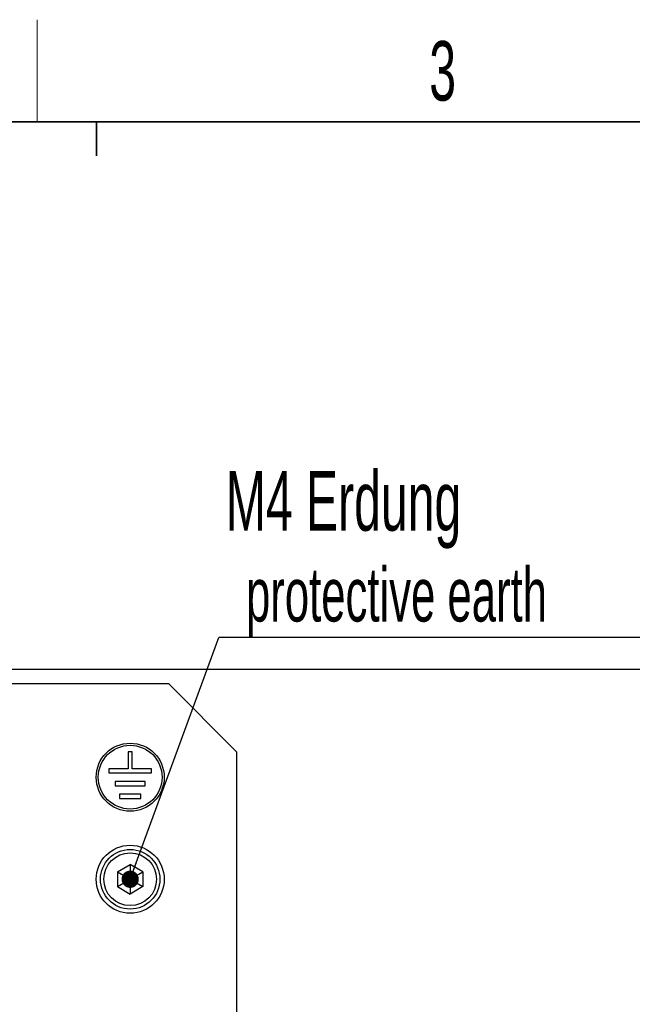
# Model space of a CAD drawing. Header units: millimetres. Extents: x 5 to 418, y 2 to 292.
# Tile 17 of 39: x 120 to 157, y 231 to 288. Entities that reach past the tile are written whole.
import ezdxf

# ---------------------------------------------------------------- set-up
doc = ezdxf.new("R2010")
doc.units = ezdxf.units.MM
doc.layers.add('SLD-0', color=7, linetype='Continuous')
doc.styles.add('SLDTEXTSTYLE0', font='TXT', dxfattribs={"width": 0.605})
doc.dimstyles.new('SLDDIMSTYLE0', dxfattribs={"dimtxt": 3.5, "dimasz": 3.302, "dimexe": 0, "dimexo": 0.0625, "dimgap": 0.875, "dimtad": 1, "dimlfac": 2, "dimrnd": 1e-09, "dimzin": 12, "dimdsep": 46, "dimtxsty": 'SLDTEXTSTYLE0', "dimsah": 1, "dimcen": 0.09, "dimadec": 0, "dimazin": 3, "dimtfac": 1, "dimtofl": 0, "dimtmove": 0, "dimatfit": 3, "dimfxl": 1, "dimfrac": 2, "dimtolj": 1, "dimtzin": 12, "dimarcsym": 0})
doc.dimstyles.new('SLDDIMSTYLE1', dxfattribs={"dimtxt": 0.18, "dimasz": 1.016, "dimexe": 0, "dimexo": 0.0625, "dimgap": 0, "dimtad": 0, "dimtih": 1, "dimtoh": 1, "dimdec": 0, "dimrnd": 1e-09, "dimzin": 0, "dimdsep": 46, "dimtxsty": 'Standard', "dimblk1": 'DOT', "dimblk2": 'DOT', "dimsah": 1, "dimcen": 0.09, "dimadec": 0, "dimazin": 0, "dimtfac": 1.016, "dimtdec": 0, "dimtofl": 0, "dimtmove": 0, "dimatfit": 3, "dimldrblk": 'DOT', "dimfxl": 1, "dimfrac": 2, "dimtolj": 1, "dimtzin": 0, "dimarcsym": 0})

# ---------------------------------------------------------------- blocks, each defined once
blk = doc.blocks.new('_D_1')
at = {"layer": 'SLD-0'}
for p, q in [((118.16, 250.321), (160.369, 250.321)), ((159.369, 163.871), (159.369, 250.321)), ((146.472, 163.871), (160.369, 163.871))]:
    blk.add_line(p, q, dxfattribs=at)
for points in [[(159.369, 250.321), (158.861, 247.019), (159.877, 247.019)], [(159.369, 163.871), (159.877, 167.173), (158.861, 167.173)]]:
    blk.add_solid(points, dxfattribs=at)
at = {"layer": 'SLD-0', "insert": (154.857, 201.08), "char_height": 3.5, "attachment_point": 1, "rotation": 90, "style": 'SLDTEXTSTYLE0'}
blk.add_mtext('172,9', dxfattribs=at)
blk = doc.blocks.new('SW_NOTE_0_16')
at = {"layer": 'SLD-0', "color": 0}
blk.add_line((30.237, 0), (0, 0), dxfattribs=at)
at = {"layer": 'SLD-0', "color": 0, "attachment_point": 1, "style": 'SLDTEXTSTYLE0'}
for s, insert, char_height in [('M4 Erdung', (0.405, 9.787), 3.5), ('protective earth', (1.595, 4.122), 3.175)]:
    blk.add_mtext(s, dxfattribs=dict(at, insert=insert, char_height=char_height))
blk = doc.blocks.new('_Dot')
at = {"color": 0, "linetype": 'ByBlock', "lineweight": -2}
blk.add_line((-0.5, 0), (-1, 0), dxfattribs=at)
at = {"color": 0, "linetype": 'ByBlock', "const_width": 0.5}
blk.add_lwpolyline([(-0.25, 0, 1), (0.25, 0, 1)], format="xyb", close=True, dxfattribs=at)

msp = doc.modelspace()

# ---------------------------------------------------------------- linework, layer by layer
at = {"color": 7, "linetype": 'Continuous', "lineweight": 25}
for p, q in [((119.472, 249.4711), (129.222, 249.4711)), ((133.222, 245.4711), (129.222, 249.4711)), ((127.097, 245.4711), (126.847, 245.4711)), ((126.847, 245.4711), (126.847, 244.4711)), ((127.097, 244.4711), (127.097, 245.4711)), ((133.222, 245.4711), (133.222, 220.9711)), ((126.847, 244.4711), (125.722, 244.4711)), ((125.722, 244.4711), (125.722, 244.2211)), ((128.222, 244.4711), (127.097, 244.4711)), ((128.222, 244.2211), (128.222, 244.4711)), ((125.722, 244.2211), (128.222, 244.2211)), ((127.847, 243.7211), (126.097, 243.7211)), ((126.097, 243.7211), (126.097, 243.4711)), ((127.847, 243.4711), (127.847, 243.7211)), ((126.097, 243.4711), (127.847, 243.4711)), ((127.597, 242.9711), (126.347, 242.9711)), ((126.347, 242.9711), (126.347, 242.7211)), ((126.347, 242.7211), (127.597, 242.7211)), ((127.597, 242.7211), (127.597, 242.9711)), ((126.222, 238.4041), (126.972, 238.8371)), ((127.722, 238.4041), (126.972, 238.8371)), ((126.972, 238.8371), (126.972, 237.9711)), ((126.222, 238.4041), (126.222, 237.538)), ((126.222, 238.4041), (126.972, 237.9711)), ((126.222, 237.538), (126.972, 237.9711)), ((126.972, 237.9711), (127.722, 238.4041)), ((126.972, 237.9711), (127.722, 237.538)), ((126.972, 237.9711), (126.972, 237.105)), ((127.722, 238.4041), (127.722, 237.538)), ((126.222, 237.538), (126.972, 237.105)), ((127.722, 237.538), (126.972, 237.105))]:
    msp.add_line(p, q, dxfattribs=at)
for centre, radius in [((126.972, 243.9711), 2), ((126.972, 243.9711), 1.875), ((126.972, 237.9711), 2), ((126.972, 237.9711), 1.75), ((126.972, 237.9711), 1.55)]:
    msp.add_circle(centre, radius, dxfattribs=at)
at = {"layer": 'SLD-0', "lineweight": 18}
msp.add_line((121.5, 282.5), (121.5, 288.5), dxfattribs=at)
at = {"layer": 'SLD-0', "lineweight": 35}
msp.add_line((408, 282.5), (26, 282.5), dxfattribs=at)
at = {"layer": 'SLD-0'}
for p, q in [((125, 280.5), (125, 282.5)), ((125, 282.5), (125, 280.5))]:
    msp.add_line(p, q, dxfattribs=at)

# ---------------------------------------------------------------- block references
msp.add_blockref('SW_NOTE_0_16', (132.1904, 252.1748), dxfattribs=at)

# ---------------------------------------------------------------- texts
at = {"layer": 'SLD-0', "insert": (145.3527, 287.243), "char_height": 3.5, "attachment_point": 2, "style": 'SLDTEXTSTYLE0'}
msp.add_mtext('3', dxfattribs=at)

# ---------------------------------------------------------------- dimensions: what is measured, and where the dimension line sits
at = {"layer": 'SLD-0'}
dim = msp.add_linear_dim(base=(159.3688, 250.3211), p1=(146.472, 163.8711), p2=(118.1595, 250.3211), angle=90, dimstyle='SLDDIMSTYLE0', dxfattribs=at)
dim.commit()
dim.dimension.update_dxf_attribs({"geometry": '_D_1', "text_midpoint": (159.3688, 207.0961), "dimtype": 160})

# ---------------------------------------------------------------- leaders
msp.add_leader([(126.972, 237.9711), (132.1904, 252.1748)], dimstyle='SLDDIMSTYLE1', dxfattribs=at)

doc.saveas('drawing.dxf')
